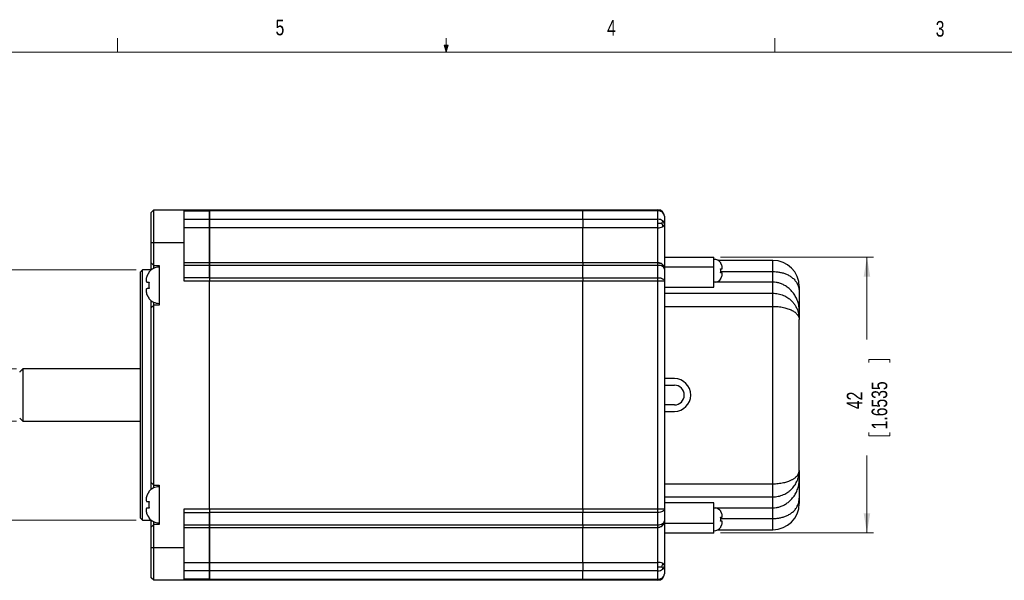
# Model space of a CAD drawing. Header units: millimetres. Extents: x 11 to 421, y 5 to 275.
# Tile 7 of 8: x 151 to 301, y 190 to 275. Entities that reach past the tile are written whole.
import ezdxf

# ---------------------------------------------------------------- set-up
doc = ezdxf.new("R2010")
doc.units = ezdxf.units.MM
doc.styles.add('SLDTEXTSTYLE0', font='TXT', dxfattribs={"width": 0.75})
doc.dimstyles.new('SLDDIMSTYLE0', dxfattribs={"dimtxt": 2.38125, "dimasz": 3, "dimexe": 0, "dimexo": 0.0625, "dimgap": 0.595313, "dimtad": 0, "dimrnd": 1e-09, "dimzin": 4, "dimdsep": 46, "dimtxsty": 'SLDTEXTSTYLE0', "dimsah": 1, "dimcen": 0.09, "dimadec": 0, "dimazin": 0, "dimtfac": 1, "dimtofl": 0, "dimtmove": 0, "dimatfit": 3, "dimfxl": 1, "dimtolj": 1, "dimtzin": 12, "dimarcsym": 0})
doc.dimstyles.new('SLDDIMSTYLE5', dxfattribs={"dimtxt": 2.38125, "dimasz": 3, "dimexe": 0, "dimexo": 0.0625, "dimgap": 0.595313, "dimtad": 0, "dimrnd": 1e-09, "dimzin": 12, "dimdsep": 46, "dimtxsty": 'SLDTEXTSTYLE0', "dimsah": 1, "dimcen": 0.09, "dimadec": 0, "dimazin": 0, "dimtfac": 1, "dimtofl": 0, "dimtmove": 0, "dimatfit": 3, "dimfxl": 1, "dimtolj": 1, "dimtzin": 12, "dimarcsym": 0})

# ---------------------------------------------------------------- blocks, each defined once
blk = doc.blocks.new('*D14')
at = {"color": 7, "linetype": 'Continuous', "lineweight": 0}
for p, q in [((257.63, 239.14), (280.93, 239.14)), ((279.93, 239.14), (279.93, 226.58)), ((280.21, 223.55), (283.43, 223.55)), ((280.21, 223.55), (280.21, 223.07)), ((283.43, 223.55), (283.43, 223.07)), ((280.21, 211.94), (280.21, 212.43)), ((280.21, 211.94), (283.43, 211.94)), ((283.43, 211.94), (283.43, 212.43)), ((279.93, 197.14), (279.93, 208.91)), ((257.63, 197.14), (280.93, 197.14))]:
    blk.add_line(p, q, dxfattribs=at)
for points in [[(279.93, 239.14), (279.43, 236.14), (280.43, 236.14)], [(279.93, 197.14), (280.43, 200.14), (279.43, 200.14)]]:
    blk.add_solid(points, dxfattribs=at)
at = {"color": 7, "linetype": 'Continuous', "lineweight": 0, "char_height": 2.381, "attachment_point": 1, "rotation": 90, "style": 'SLDTEXTSTYLE0'}
for s, insert in [('1.6535', (280.64, 212.91)), ('42', (276.86, 215.99))]:
    blk.add_mtext(s, dxfattribs=dict(at, insert=insert))
blk = doc.blocks.new('*D15')
at = {"color": 7, "linetype": 'Continuous', "lineweight": 0}
for p, q in [((168.73, 237.19), (126.92, 237.19)), ((127.92, 237.19), (127.92, 226.89)), ((128.2, 223.86), (131.42, 223.86)), ((128.2, 223.86), (128.2, 223.37)), ((131.42, 223.86), (131.42, 223.37)), ((128.2, 212.25), (128.2, 212.74)), ((131.42, 212.25), (131.42, 212.74)), ((128.2, 212.25), (131.42, 212.25)), ((127.92, 199.09), (127.92, 209.22)), ((168.73, 199.09), (126.92, 199.09))]:
    blk.add_line(p, q, dxfattribs=at)
for points in [[(127.92, 237.19), (127.42, 234.19), (128.42, 234.19)], [(127.92, 199.09), (128.42, 202.09), (127.42, 202.09)]]:
    blk.add_solid(points, dxfattribs=at)
at = {"color": 7, "linetype": 'Continuous', "lineweight": 0, "char_height": 2.381, "attachment_point": 1, "rotation": 90, "style": 'SLDTEXTSTYLE0'}
for s, insert in [('38.10', (124.85, 214.1)), ('1.5000', (128.63, 213.22))]:
    blk.add_mtext(s, dxfattribs=dict(at, insert=insert))
blk = doc.blocks.new('*D16')
at = {"color": 7, "linetype": 'Continuous', "lineweight": 0}
for p, q in [((141.32, 234.99), (144.53, 234.99)), ((141.32, 234.99), (141.32, 234.5)), ((144.53, 234.99), (144.53, 234.5)), ((141.32, 223.38), (141.32, 223.87)), ((141.32, 223.38), (144.53, 223.38)), ((144.53, 223.38), (144.53, 223.87)), ((150.53, 222.14), (140.03, 222.14)), ((141.03, 214.14), (141.03, 222.14)), ((150.53, 214.14), (140.03, 214.14))]:
    blk.add_line(p, q, dxfattribs=at)
for points in [[(141.03, 222.14), (140.53, 219.14), (141.53, 219.14)], [(141.03, 214.14), (141.53, 217.14), (140.53, 217.14)]]:
    blk.add_solid(points, dxfattribs=at)
at = {"color": 7, "linetype": 'Continuous', "lineweight": 0, "attachment_point": 1, "rotation": 90, "style": 'SLDTEXTSTYLE0'}
for s, insert, char_height in [('0.3150', (141.75, 224.35), 2.381), ('8', (137.96, 228.31), 2.38)]:
    blk.add_mtext(s, dxfattribs=dict(at, insert=insert, char_height=char_height))

msp = doc.modelspace()

# ---------------------------------------------------------------- linework, layer by layer
at = {"color": 7, "linetype": 'Continuous', "lineweight": 0}
for p, q in [((165.919, 270.309), (165.919, 272.463)), ((215.925, 270.309), (215.589, 271.374)), ((216.244, 271.374), (215.589, 271.374)), ((215.747, 271.374), (215.925, 270.309)), ((215.925, 270.309), (215.925, 272.463)), ((215.925, 270.309), (216.244, 271.374)), ((216.05, 271.374), (215.925, 270.309)), ((265.932, 270.309), (265.932, 272.463)), ((15.907, 270.309), (415.957, 270.309))]:
    msp.add_line(p, q, dxfattribs=at)
at = {"color": 7, "linetype": 'Continuous', "lineweight": 30}
for p, q in [((171.033, 245.937), (171.433, 246.337)), ((171.033, 241.337), (171.033, 245.937)), ((171.433, 241.337), (171.433, 246.337)), ((171.433, 246.337), (176.033, 246.337)), ((176.033, 241.337), (176.033, 246.337)), ((176.033, 246.337), (179.933, 246.337)), ((176.033, 246.18), (179.933, 246.18)), ((179.933, 246.337), (179.933, 246.18)), ((179.933, 246.337), (236.733, 246.337)), ((179.933, 246.337), (179.933, 246.18)), ((179.933, 246.18), (179.933, 244.893)), ((236.733, 246.18), (179.933, 246.18)), ((179.933, 244.893), (179.933, 246.18)), ((236.733, 246.337), (248.133, 246.337)), ((236.733, 246.337), (236.733, 246.18)), ((236.733, 246.337), (236.733, 246.18)), ((248.133, 246.18), (236.733, 246.18)), ((236.733, 244.893), (236.733, 246.18)), ((236.733, 244.893), (236.733, 246.18)), ((248.133, 246.18), (248.133, 246.337)), ((248.133, 244.893), (248.133, 246.18)), ((176.033, 244.893), (179.933, 244.893)), ((179.933, 243.6), (179.933, 244.893)), ((179.933, 244.893), (236.733, 244.893)), ((179.933, 244.893), (179.933, 243.6)), ((236.733, 244.893), (248.133, 244.893)), ((236.733, 244.893), (236.733, 243.6)), ((236.733, 244.893), (236.733, 243.6)), ((248.133, 244.299), (248.133, 244.893)), ((248.133, 243.6), (248.133, 244.299)), ((249.133, 245.337), (249.133, 244.088)), ((179.933, 243.6), (176.033, 243.6)), ((179.933, 243.6), (179.933, 238.284)), ((236.733, 243.6), (179.933, 243.6)), ((179.933, 238.284), (179.933, 243.6)), ((248.133, 243.6), (236.733, 243.6)), ((236.733, 238.284), (236.733, 243.6)), ((236.733, 238.284), (236.733, 243.6)), ((248.133, 238.284), (248.133, 243.6)), ((249.133, 244.088), (249.133, 237.284)), ((171.033, 238.237), (171.033, 241.337)), ((171.033, 241.337), (171.433, 241.337)), ((171.433, 237.837), (171.433, 241.337)), ((171.433, 241.337), (176.033, 241.337)), ((176.033, 235.464), (176.033, 241.337)), ((171.033, 238.237), (171.433, 237.837)), ((171.033, 237.187), (171.033, 238.237)), ((179.933, 237.878), (179.933, 238.284)), ((179.933, 238.284), (179.933, 237.878)), ((236.733, 238.284), (236.733, 237.878)), ((236.733, 238.284), (236.733, 237.878)), ((248.133, 238.261), (248.133, 238.284)), ((248.133, 237.878), (248.133, 238.261)), ((249.133, 239.137), (256.633, 239.137)), ((256.633, 237.637), (256.633, 239.137)), ((265.633, 236.924), (265.633, 238.637)), ((169.433, 218.137), (169.433, 236.887)), ((169.733, 199.087), (169.733, 237.187)), ((171.433, 237.837), (172.233, 237.837)), ((171.433, 237.42), (171.433, 237.837)), ((172.233, 237.837), (172.233, 231.837)), ((179.933, 237.878), (176.033, 237.878)), ((179.933, 237.878), (179.933, 236.001)), ((236.733, 237.878), (179.933, 237.878)), ((179.933, 236.001), (179.933, 237.878)), ((248.133, 237.878), (236.733, 237.878)), ((236.733, 236.001), (236.733, 237.878)), ((236.733, 236.001), (236.733, 237.878)), ((248.133, 236.001), (248.133, 237.878)), ((249.133, 237.637), (256.633, 237.637)), ((249.133, 237.284), (249.133, 235.464)), ((256.633, 234.537), (256.633, 237.637)), ((257.685, 236.924), (265.633, 236.924)), ((265.633, 235.306), (265.633, 236.924)), ((170.414, 235.339), (170.723, 235.339)), ((179.933, 236.001), (176.033, 236.001)), ((179.933, 235.464), (176.033, 235.464)), ((179.933, 236.001), (179.933, 235.464)), ((179.933, 236.001), (236.733, 236.001)), ((179.933, 236.001), (179.933, 235.464)), ((179.933, 200.81), (179.933, 235.464)), ((236.733, 235.464), (179.933, 235.464)), ((179.933, 200.81), (179.933, 235.464)), ((236.733, 236.001), (236.733, 235.464)), ((236.733, 236.001), (248.133, 236.001)), ((236.733, 236.001), (236.733, 235.464)), ((236.733, 200.81), (236.733, 235.464)), ((248.133, 235.464), (236.733, 235.464)), ((236.733, 200.81), (236.733, 235.464)), ((248.133, 235.464), (248.133, 236.001)), ((248.133, 200.81), (248.133, 235.464)), ((249.133, 235.464), (248.133, 235.464)), ((249.133, 235.464), (249.133, 200.81)), ((265.633, 235.306), (256.633, 235.306)), ((265.633, 233.637), (265.633, 235.306)), ((249.133, 234.537), (256.633, 234.537)), ((269.633, 234.637), (269.633, 233.817)), ((269.633, 233.817), (269.633, 231.038)), ((171.033, 231.437), (171.033, 232.487)), ((171.433, 231.837), (171.433, 232.254)), ((249.133, 233.637), (265.633, 233.637)), ((265.633, 231.637), (265.633, 233.637)), ((171.033, 231.437), (171.433, 231.837)), ((171.033, 204.837), (171.033, 231.437)), ((171.433, 204.437), (171.433, 231.837)), ((172.233, 231.837), (171.433, 231.837)), ((249.133, 231.637), (265.633, 231.637)), ((265.633, 204.637), (265.633, 231.637)), ((269.633, 231.038), (269.633, 229.637)), ((269.633, 206.637), (269.633, 229.637)), ((151.533, 222.137), (151.533, 214.137)), ((250.633, 220.637), (249.133, 220.637)), ((249.133, 219.637), (250.633, 219.637)), ((169.433, 199.387), (169.433, 218.137)), ((250.633, 216.637), (249.133, 216.637)), ((249.133, 215.637), (250.633, 215.637)), ((269.633, 206.637), (269.633, 205.236)), ((269.633, 205.236), (269.633, 202.457)), ((171.033, 204.837), (171.433, 204.437)), ((171.033, 203.787), (171.033, 204.837)), ((171.433, 204.437), (172.233, 204.437)), ((171.433, 204.02), (171.433, 204.437)), ((172.233, 204.437), (172.233, 198.437)), ((249.133, 204.637), (265.633, 204.637)), ((265.633, 202.637), (265.633, 204.637)), ((249.133, 202.637), (265.633, 202.637)), ((265.633, 200.968), (265.633, 202.637)), ((269.633, 202.457), (269.633, 201.637)), ((170.414, 201.939), (170.723, 201.939)), ((176.033, 194.937), (176.033, 200.81)), ((176.033, 200.81), (179.933, 200.81)), ((179.933, 200.81), (179.933, 200.273)), ((179.933, 200.81), (236.733, 200.81)), ((179.933, 200.81), (179.933, 200.273)), ((236.733, 200.81), (248.133, 200.81)), ((236.733, 200.81), (236.733, 200.273)), ((236.733, 200.81), (236.733, 200.273)), ((248.133, 200.81), (249.133, 200.81)), ((248.133, 200.273), (248.133, 200.81)), ((256.633, 201.737), (249.133, 201.737)), ((249.133, 200.81), (249.133, 198.99)), ((256.633, 198.637), (256.633, 201.737)), ((256.633, 200.968), (265.633, 200.968)), ((265.633, 199.35), (265.633, 200.968)), ((176.033, 200.273), (179.933, 200.273)), ((179.933, 200.273), (179.933, 198.396)), ((236.733, 200.273), (179.933, 200.273)), ((179.933, 198.396), (179.933, 200.273)), ((248.133, 200.273), (236.733, 200.273)), ((236.733, 198.396), (236.733, 200.273)), ((236.733, 198.396), (236.733, 200.273)), ((248.133, 198.396), (248.133, 200.273)), ((257.685, 199.35), (265.633, 199.35)), ((265.633, 197.637), (265.633, 199.35)), ((171.033, 198.037), (171.033, 199.087)), ((171.033, 198.037), (171.433, 198.437)), ((171.033, 194.937), (171.033, 198.037)), ((171.433, 198.437), (171.433, 198.854)), ((171.433, 194.937), (171.433, 198.437)), ((172.233, 198.437), (171.433, 198.437)), ((176.033, 198.396), (179.933, 198.396)), ((179.933, 197.99), (179.933, 198.396)), ((179.933, 198.396), (236.733, 198.396)), ((179.933, 198.396), (179.933, 197.99)), ((179.933, 197.99), (179.933, 192.674)), ((179.933, 192.674), (179.933, 197.99)), ((236.733, 198.396), (248.133, 198.396)), ((236.733, 198.396), (236.733, 197.99)), ((236.733, 198.396), (236.733, 197.99)), ((236.733, 192.674), (236.733, 197.99)), ((236.733, 192.674), (236.733, 197.99)), ((248.133, 198.013), (248.133, 198.396)), ((248.133, 197.99), (248.133, 198.013)), ((248.133, 192.674), (248.133, 197.99)), ((249.133, 198.99), (249.133, 192.186)), ((249.133, 198.637), (256.633, 198.637)), ((256.633, 197.137), (256.633, 198.637)), ((256.633, 197.137), (249.133, 197.137)), ((171.033, 190.337), (171.033, 194.937)), ((171.033, 194.937), (171.433, 194.937)), ((171.433, 189.937), (171.433, 194.937)), ((171.433, 194.937), (176.033, 194.937)), ((176.033, 189.937), (176.033, 194.937)), ((176.033, 192.674), (179.933, 192.674)), ((179.933, 191.381), (179.933, 192.674)), ((179.933, 192.674), (236.733, 192.674)), ((179.933, 192.674), (179.933, 191.381)), ((236.733, 192.674), (248.133, 192.674)), ((236.733, 192.674), (236.733, 191.381)), ((236.733, 192.674), (236.733, 191.381)), ((248.133, 191.975), (248.133, 192.674)), ((248.133, 191.381), (248.133, 191.975)), ((249.133, 192.186), (249.133, 190.937)), ((171.433, 189.937), (171.033, 190.337)), ((179.933, 191.381), (176.033, 191.381)), ((179.933, 191.381), (179.933, 190.094)), ((236.733, 191.381), (179.933, 191.381)), ((179.933, 190.094), (179.933, 191.381)), ((248.133, 191.381), (236.733, 191.381)), ((236.733, 190.094), (236.733, 191.381)), ((236.733, 190.094), (236.733, 191.381)), ((248.133, 190.094), (248.133, 191.381)), ((176.033, 189.937), (171.433, 189.937)), ((179.933, 190.094), (176.033, 190.094)), ((179.933, 189.937), (176.033, 189.937)), ((179.933, 190.094), (179.933, 189.937)), ((179.933, 190.094), (236.733, 190.094)), ((179.933, 190.094), (179.933, 189.937)), ((236.733, 189.937), (179.933, 189.937)), ((236.733, 190.094), (248.133, 190.094)), ((236.733, 190.094), (236.733, 189.937)), ((236.733, 190.094), (236.733, 189.937)), ((248.133, 189.937), (236.733, 189.937)), ((248.133, 189.937), (248.133, 190.094))]:
    msp.add_line(p, q, dxfattribs=at)
at = {"color": 7, "linetype": 'Continuous', "lineweight": 30, "flags": 128}
for points in [[(248.133, 236.001), (248.328, 235.991), (248.516, 235.96), (248.689, 235.911), (248.84, 235.844), (248.965, 235.762), (249.057, 235.67), (249.114, 235.569), (249.133, 235.464)], [(249.133, 200.81), (249.114, 200.705), (249.057, 200.605), (248.965, 200.512), (248.84, 200.43), (248.689, 200.363), (248.516, 200.314), (248.328, 200.283), (248.133, 200.273)]]:
    msp.add_lwpolyline(points, dxfattribs=at)
at = {"color": 7, "linetype": 'Continuous', "lineweight": 30}
for centre, radius, start, end in [((248.133, 245.337), 1, 0, 90), ((248.205, 245.252), 0.932, 5.26878, 94.44193), ((248.148, 243.76), 1.133, 52.36214, 90.77027), ((248.397, 244.069), 0.736, 1.47337, 53.00122), ((248.166, 245.258), 1.658, 268.86233, 293.99055), ((248.704, 244.156), 0.434, 288.27995, 351.0652), ((256.633, 237.487), 1.3, 35.2651, 90), ((265.633, 234.637), 4, 0, 90), ((172.233, 235.587), 2, 90, 141.20211), ((248.161, 236.467), 1.411, 61.23182, 91.13613), ((248.618, 237.237), 0.517, 5.22996, 64.57525), ((248.364, 237.284), 0.769, 0.03781, 16.22778), ((256.633, 236.587), 1.3, 279.7891, 324.77366), ((172.233, 234.087), 2, 218.79666, 270), ((250.633, 218.137), 2.5, 270, 90), ((250.633, 218.137), 1.5, 270, 90), ((172.233, 202.187), 2, 90, 141.20211), ((256.633, 199.687), 1.3, 35.2651, 80.2109), ((265.633, 201.637), 4, 270, 0), ((172.233, 200.687), 2, 218.79666, 270), ((248.161, 199.807), 1.411, 268.86387, 298.76818), ((248.618, 199.037), 0.517, 295.42475, 354.77004), ((248.364, 198.991), 0.769, 343.66991, 359.96181), ((256.633, 198.787), 1.3, 270, 324.77366), ((248.166, 191.016), 1.658, 66.00945, 91.13767), ((248.704, 192.119), 0.434, 8.9348, 71.72005), ((248.397, 192.205), 0.736, 306.99878, 358.52663), ((248.148, 192.514), 1.133, 269.22973, 307.63786), ((248.205, 191.023), 0.932, 265.55807, 354.73122), ((248.133, 190.937), 1, 270, 0)]:
    msp.add_arc(centre, radius, start, end, dxfattribs=at)
for points, knots in [([(248.133, 244.299), (248.195, 244.299), (248.309, 244.298), (248.505, 244.286), (248.626, 244.271), (248.702, 244.261)], [0, 0, 0, 0, 0.30380796, 0.5650774, 1, 1, 1, 1]), ([(248.84, 244.657), (248.837, 244.624), (248.831, 244.563), (248.788, 244.43), (248.735, 244.327), (248.702, 244.261)], [0, 0, 0, 0, 0.298018, 0.5586395, 1, 1, 1, 1]), ([(248.702, 244.261), (248.743, 244.164), (248.8, 244.03), (248.833, 243.856), (248.838, 243.783), (248.84, 243.743)], [0, 0, 0, 0, 0.5526781, 0.7595397, 1, 1, 1, 1]), ([(248.133, 238.261), (248.195, 238.26), (248.309, 238.257), (248.505, 238.202), (248.626, 238.131), (248.702, 238.086)], [0, 0, 0, 0, 0.303808, 0.5650774, 1, 1, 1, 1]), ([(248.793, 238.037), (248.747, 238.071), (248.654, 238.141), (248.503, 238.22), (248.392, 238.235), (248.342, 238.242)], [0, 0, 0, 0, 0.3400981, 0.6988961, 1, 1, 1, 1]), ([(257.668, 238.237), (257.686, 238.237), (257.704, 238.237), (257.695, 238.237), (257.694, 238.237)], [0, 0, 0, 0, 0.9784685, 1, 1, 1, 1]), ([(170.678, 236.837), (170.679, 236.837), (170.68, 236.837), (170.711, 236.838), (170.723, 236.838)], [0, 0, 0, 0, 0.6288202, 1, 1, 1, 1]), ([(248.702, 238.086), (248.743, 238.031), (248.8, 237.954), (248.833, 237.812), (248.838, 237.742), (248.84, 237.704)], [0, 0, 0, 0, 0.5526781, 0.7595397, 1, 1, 1, 1]), ([(248.793, 238.037), (248.792, 238.037), (248.774, 238.067), (248.738, 238.077), (248.702, 238.086)], [0, 0, 0, 0, 0.0040077, 1, 1, 1, 1]), ([(249.114, 237.4), (249.105, 237.465), (249.087, 237.594), (248.991, 237.826), (248.871, 237.954), (248.793, 238.037)], [0, 0, 0, 0, 0.2681009, 0.5248708, 1, 1, 1, 1]), ([(257.869, 237.337), (257.882, 237.342), (257.909, 237.351), (257.921, 237.427), (257.921, 237.543), (257.908, 237.687), (257.881, 237.788), (257.869, 237.837)], [0, 0, 0, 0, 0.2014317, 0.4029143, 0.6048004, 0.8101403, 1, 1, 1, 1]), ([(257.869, 236.237), (257.882, 236.289), (257.909, 236.392), (257.921, 236.537), (257.921, 236.652), (257.908, 236.724), (257.881, 236.733), (257.869, 236.737)], [0, 0, 0, 0, 0.2014317, 0.4029143, 0.6048004, 0.8101403, 1, 1, 1, 1]), ([(265.633, 236.924), (265.8, 236.92), (266.139, 236.912), (266.658, 236.842), (267.182, 236.721), (267.706, 236.534), (268.199, 236.28), (268.654, 235.949), (269.047, 235.543), (269.366, 235.048), (269.58, 234.473), (269.633, 234.044), (269.633, 233.821), (269.633, 233.817)], [0, 0, 0, 0, 0.0764972, 0.1546643, 0.2427929, 0.3330338, 0.4304102, 0.530095, 0.6378343, 0.7484131, 0.870915, 0.9975775, 1, 1, 1, 1]), ([(170.414, 236.338), (170.378, 236.241), (170.306, 236.046), (170.269, 235.764), (170.265, 235.535), (170.297, 235.384), (170.36, 235.341), (170.407, 235.34), (170.414, 235.339)], [0, 0, 0, 0, 0.1925871, 0.3853559, 0.5762848, 0.7730537, 0.9655507, 1, 1, 1, 1]), ([(269.633, 231.038), (269.633, 231.043), (269.633, 231.301), (269.582, 231.825), (269.371, 232.551), (269.05, 233.217), (268.661, 233.779), (268.203, 234.267), (267.714, 234.654), (267.186, 234.959), (266.666, 235.161), (266.142, 235.284), (265.804, 235.299), (265.633, 235.306)], [0, 0, 0, 0, 0.0024225, 0.1249172, 0.2515873, 0.3593376, 0.4699055, 0.5673105, 0.6669665, 0.755138, 0.8453358, 0.9218504, 1, 1, 1, 1]), ([(170.414, 234.339), (170.378, 234.331), (170.306, 234.315), (170.269, 234.176), (170.265, 233.961), (170.297, 233.685), (170.36, 233.466), (170.407, 233.355), (170.414, 233.338)], [0, 0, 0, 0, 0.1925871, 0.3853559, 0.5762848, 0.7730537, 0.9655507, 1, 1, 1, 1]), ([(170.723, 232.838), (170.698, 232.838), (170.666, 232.837), (170.676, 232.837), (170.678, 232.837)], [0, 0, 0, 0, 0.7986563, 1, 1, 1, 1]), ([(265.633, 233.637), (265.769, 233.633), (266.044, 233.625), (266.452, 233.559), (266.854, 233.454), (267.235, 233.31), (267.593, 233.132), (267.889, 232.946), (268.139, 232.759), (268.346, 232.581), (268.532, 232.397), (268.699, 232.21), (268.85, 232.019), (268.993, 231.812), (269.128, 231.59), (269.251, 231.351), (269.376, 231.062), (269.5, 230.69), (269.609, 230.202), (269.625, 229.837), (269.633, 229.637)], [0, 0, 0, 0, 0.06142312, 0.1234559, 0.18625514, 0.24997199, 0.30930941, 0.37069202, 0.41280629, 0.45589604, 0.49998471, 0.53754489, 0.57673857, 0.61757601, 0.6600663, 0.70421747, 0.75003671, 0.81620163, 0.89952407, 1, 1, 1, 1]), ([(265.633, 231.637), (265.769, 231.635), (266.044, 231.631), (266.452, 231.598), (266.854, 231.545), (267.235, 231.474), (267.593, 231.384), (267.928, 231.279), (268.248, 231.155), (268.531, 231.02), (268.78, 230.876), (268.998, 230.723), (269.196, 230.553), (269.338, 230.397), (269.44, 230.255), (269.514, 230.129), (269.577, 229.982), (269.624, 229.817), (269.63, 229.699), (269.633, 229.637)], [0, 0, 0, 0, 0.06142512, 0.12345813, 0.18625586, 0.24996945, 0.30931177, 0.37069559, 0.43421312, 0.4999476, 0.55689465, 0.61752372, 0.68186628, 0.74994865, 0.78759955, 0.83142918, 0.88143885, 0.93762911, 1, 1, 1, 1]), ([(265.633, 204.637), (265.769, 204.639), (266.044, 204.643), (266.452, 204.676), (266.854, 204.729), (267.235, 204.801), (267.593, 204.89), (267.889, 204.983), (268.139, 205.076), (268.346, 205.165), (268.532, 205.257), (268.699, 205.351), (268.85, 205.446), (268.993, 205.55), (269.128, 205.661), (269.251, 205.78), (269.376, 205.925), (269.5, 206.111), (269.609, 206.355), (269.625, 206.537), (269.633, 206.637)], [0, 0, 0, 0, 0.0614231, 0.1234559, 0.1862551, 0.249972, 0.3093094, 0.370692, 0.4128063, 0.455896, 0.4999847, 0.5375449, 0.5767386, 0.617576, 0.6600663, 0.7042175, 0.7500367, 0.8162024, 0.8995248, 1, 1, 1, 1]), ([(265.633, 202.637), (265.769, 202.641), (266.044, 202.649), (266.452, 202.715), (266.854, 202.82), (267.235, 202.964), (267.593, 203.143), (267.928, 203.353), (268.248, 203.601), (268.531, 203.871), (268.78, 204.159), (268.998, 204.464), (269.196, 204.804), (269.338, 205.118), (269.44, 205.4), (269.514, 205.653), (269.577, 205.945), (269.624, 206.278), (269.63, 206.513), (269.633, 206.637)], [0, 0, 0, 0, 0.06142512, 0.12345813, 0.18625586, 0.24996945, 0.30931177, 0.37069559, 0.43421312, 0.4999476, 0.55689465, 0.61752372, 0.68186628, 0.74994865, 0.78759902, 0.83142839, 0.88143807, 0.93762859, 1, 1, 1, 1]), ([(265.633, 200.968), (265.8, 200.975), (266.139, 200.99), (266.658, 201.111), (267.182, 201.313), (267.706, 201.614), (268.199, 202.004), (268.654, 202.487), (269.047, 203.052), (269.366, 203.709), (269.58, 204.44), (269.633, 204.965), (269.633, 205.231), (269.633, 205.236)], [0, 0, 0, 0, 0.0764972, 0.1546643, 0.2427929, 0.3330338, 0.4304102, 0.530095, 0.6378343, 0.7484131, 0.870915, 0.9975775, 1, 1, 1, 1]), ([(170.414, 202.938), (170.378, 202.841), (170.306, 202.646), (170.269, 202.364), (170.265, 202.135), (170.297, 201.984), (170.36, 201.941), (170.407, 201.94), (170.414, 201.939)], [0, 0, 0, 0, 0.1925871, 0.3853559, 0.5762848, 0.7730537, 0.9655507, 1, 1, 1, 1]), ([(170.678, 203.437), (170.679, 203.437), (170.68, 203.437), (170.711, 203.438), (170.723, 203.438)], [0, 0, 0, 0, 0.6288202, 1, 1, 1, 1]), ([(265.633, 199.35), (265.8, 199.354), (266.139, 199.362), (266.658, 199.432), (267.182, 199.553), (267.706, 199.74), (268.199, 199.994), (268.654, 200.325), (269.047, 200.731), (269.366, 201.226), (269.58, 201.801), (269.633, 202.23), (269.633, 202.453), (269.633, 202.457)], [0, 0, 0, 0, 0.0764972, 0.1546643, 0.2427929, 0.3330338, 0.4304102, 0.530095, 0.6378343, 0.7484131, 0.870915, 0.9975775, 1, 1, 1, 1]), ([(170.414, 200.939), (170.378, 200.931), (170.306, 200.915), (170.269, 200.776), (170.265, 200.561), (170.297, 200.285), (170.36, 200.066), (170.407, 199.955), (170.414, 199.938)], [0, 0, 0, 0, 0.1925871, 0.3853559, 0.5762848, 0.7730537, 0.9655507, 1, 1, 1, 1]), ([(170.723, 199.438), (170.698, 199.438), (170.666, 199.437), (170.676, 199.437), (170.678, 199.437)], [0, 0, 0, 0, 0.7986563, 1, 1, 1, 1]), ([(257.668, 200.437), (257.686, 200.437), (257.704, 200.437), (257.695, 200.437), (257.694, 200.437)], [0, 0, 0, 0, 0.9784685, 1, 1, 1, 1]), ([(257.869, 199.537), (257.882, 199.542), (257.909, 199.551), (257.921, 199.627), (257.921, 199.743), (257.908, 199.887), (257.881, 199.988), (257.869, 200.037)], [0, 0, 0, 0, 0.2014317, 0.4029143, 0.6048004, 0.8101403, 1, 1, 1, 1]), ([(248.133, 197.993), (248.194, 197.995), (248.313, 197.999), (248.544, 198.066), (248.691, 198.166), (248.789, 198.234)], [0, 0, 0, 0, 0.2566375, 0.5003419, 1, 1, 1, 1]), ([(248.133, 198.013), (248.195, 198.014), (248.309, 198.018), (248.505, 198.072), (248.626, 198.143), (248.702, 198.188)], [0, 0, 0, 0, 0.303808, 0.5650774, 1, 1, 1, 1]), ([(248.84, 198.57), (248.837, 198.523), (248.831, 198.436), (248.788, 198.301), (248.735, 198.232), (248.702, 198.188)], [0, 0, 0, 0, 0.298018, 0.5586395, 1, 1, 1, 1]), ([(248.789, 198.234), (248.829, 198.27), (248.913, 198.347), (249.01, 198.498), (249.086, 198.676), (249.105, 198.808), (249.114, 198.874)], [0, 0, 0, 0, 0.2208757, 0.468657, 0.729797, 1, 1, 1, 1]), ([(257.869, 198.437), (257.882, 198.489), (257.909, 198.592), (257.921, 198.737), (257.921, 198.852), (257.908, 198.924), (257.881, 198.933), (257.869, 198.937)], [0, 0, 0, 0, 0.2014317, 0.4029143, 0.6048004, 0.8101403, 1, 1, 1, 1]), ([(248.133, 191.975), (248.195, 191.975), (248.309, 191.976), (248.505, 191.988), (248.626, 192.003), (248.702, 192.013)], [0, 0, 0, 0, 0.303808, 0.5650774, 1, 1, 1, 1]), ([(248.84, 192.531), (248.837, 192.482), (248.831, 192.389), (248.788, 192.213), (248.735, 192.09), (248.702, 192.013)], [0, 0, 0, 0, 0.298018, 0.5586395, 1, 1, 1, 1]), ([(248.702, 192.013), (248.743, 191.931), (248.8, 191.819), (248.833, 191.692), (248.838, 191.643), (248.84, 191.617)], [0, 0, 0, 0, 0.5526781, 0.7595397, 1, 1, 1, 1])]:
    msp.add_open_spline(points, degree=3, knots=knots, dxfattribs=at)
for points, degree in [([(179.933, 238.284), (176.033, 238.284)], 1), ([(236.733, 238.284), (179.933, 238.284)], 1), ([(248.133, 238.284), (236.733, 238.284)], 1), ([(248.299, 238.25), (248.133, 238.281)], 1), ([(265.633, 238.637), (257.239, 238.637)], 1), ([(257.869, 237.837), (257.668, 238.237)], 1), ([(169.733, 237.187), (169.433, 236.887)], 1), ([(171.033, 237.187), (169.733, 237.187)], 1), ([(170.723, 236.838), (170.414, 236.338)], 1), ([(257.668, 237.337), (257.869, 237.337)], 1), ([(257.668, 236.737), (257.681, 236.837), (257.709, 237.037), (257.681, 237.237), (257.668, 237.337)], 3), ([(257.869, 236.737), (257.668, 236.737)], 1), ([(170.414, 235.339), (170.723, 235.34)], 1), ([(170.723, 235.34), (170.698, 235.173), (170.646, 234.84), (170.698, 234.507), (170.723, 234.34)], 3), ([(257.668, 235.837), (257.869, 236.237)], 1), ([(257.694, 235.837), (257.668, 235.837)], 1), ([(170.723, 234.34), (170.414, 234.339)], 1), ([(170.414, 233.338), (170.723, 232.838)], 1), ([(151.533, 222.137), (151.033, 221.637)], 1), ([(169.433, 222.137), (151.533, 222.137)], 1), ([(151.033, 214.637), (151.533, 214.137)], 1), ([(151.533, 214.137), (169.433, 214.137)], 1), ([(170.723, 203.438), (170.414, 202.938)], 1), ([(170.414, 201.939), (170.723, 201.94)], 1), ([(170.723, 200.94), (170.414, 200.939)], 1), ([(170.723, 201.94), (170.698, 201.773), (170.646, 201.44), (170.698, 201.107), (170.723, 200.94)], 3), ([(169.433, 199.387), (169.733, 199.087)], 1), ([(170.414, 199.938), (170.723, 199.438)], 1), ([(257.869, 200.037), (257.668, 200.437)], 1), ([(257.668, 199.537), (257.869, 199.537)], 1), ([(257.668, 198.937), (257.681, 199.037), (257.709, 199.237), (257.681, 199.437), (257.668, 199.537)], 3), ([(169.733, 199.087), (171.033, 199.087)], 1), ([(176.033, 197.99), (179.933, 197.99)], 1), ([(179.933, 197.99), (236.733, 197.99)], 1), ([(236.733, 197.99), (248.133, 197.99)], 1), ([(248.702, 198.188), (248.783, 198.241)], 1), ([(257.869, 198.937), (257.668, 198.937)], 1), ([(257.668, 198.037), (257.869, 198.437)], 1), ([(257.694, 198.037), (257.668, 198.037)], 1), ([(257.239, 197.637), (265.633, 197.637)], 1)]:
    msp.add_open_spline(points, degree=degree, dxfattribs=at)

# ---------------------------------------------------------------- texts
at = {"color": 7, "linetype": 'Continuous', "lineweight": 0, "char_height": 2.381, "attachment_point": 1, "style": 'SLDTEXTSTYLE0'}
for s, insert in [('5', (189.959, 275.267)), ('4', (240.393, 275.226)), ('3', (290.391, 275.07))]:
    msp.add_mtext(s, dxfattribs=dict(at, insert=insert))

# ---------------------------------------------------------------- dimensions: what is measured, and where the dimension line sits
at = {"color": 7, "linetype": 'Continuous', "lineweight": 0}
for base, p1, p2, dimstyle, picture, middle in [((279.929, 197.137), (256.633, 239.137), (256.633, 197.137), 'SLDDIMSTYLE5', '*D14', (279.929, 217.746)), ((127.915, 199.087), (169.733, 237.187), (169.733, 199.087), 'SLDDIMSTYLE0', '*D15', (127.915, 218.055)), ((141.033, 222.137), (151.533, 214.137), (151.533, 222.137), 'SLDDIMSTYLE5', '*D16', (141.033, 229.185))]:
    dim = msp.add_linear_dim(base=base, p1=p1, p2=p2, angle=90, dimstyle=dimstyle, dxfattribs=at)
    dim.commit()
    dim.dimension.update_dxf_attribs({"geometry": picture, "text_midpoint": middle, "dimtype": 160})

doc.saveas('drawing.dxf')
